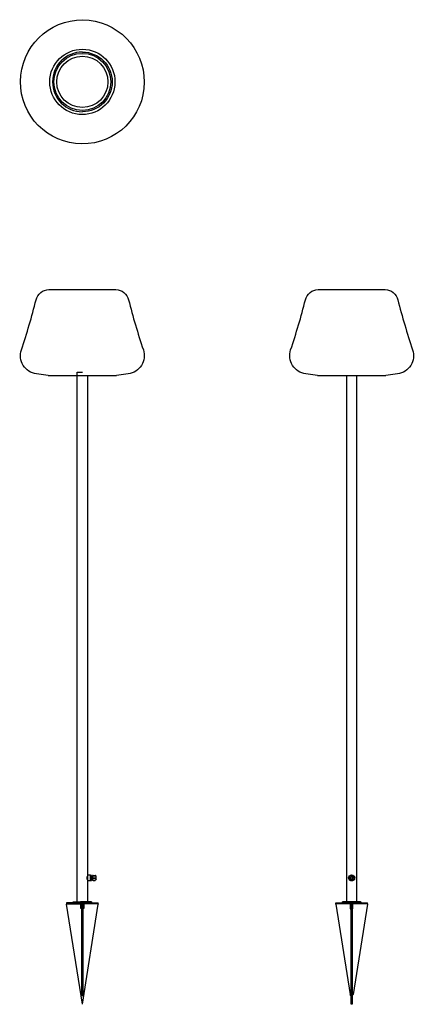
# Model space of a CAD drawing. Extents: x -2 to 1155, y 0 to 2882.
import ezdxf

# ---------------------------------------------------------------- set-up
doc = ezdxf.new("R2010")
doc.units = 0
doc.header["$MEASUREMENT"] = 0
doc.layers.add('MAKE2D$VISIBILE$CURVE', color=7, linetype='CONTINUOUS')

msp = doc.modelspace()

# ---------------------------------------------------------------- linework, layer by layer
at = {"layer": 'MAKE2D$VISIBILE$CURVE', "color": 7}
for p, q in [((83.4, 2092), (279.5, 2092)), ((279.5, 2092), (279.5, 2092)), ((872.8, 2092), (970.3, 2092)), ((970.3, 2092), (1069, 2092)), ((81.5, 1840.5), (46.8, 1845.5)), ((166.5, 300), (166.5, 1850)), ((166.5, 1850), (181.5, 1850)), ((316.1, 1845.5), (281.5, 1840.5)), ((870.9, 1840.5), (836.3, 1845.5)), ((1105.6, 1845.5), (1070.9, 1840.5)), ((81.5, 1840.5), (166.5, 1840.5)), ((166.5, 1840.5), (196.5, 1840.5)), ((196.5, 1840.5), (281.5, 1840.5)), ((196.5, 1840.5), (196.5, 379)), ((281.5, 1840.5), (281.5, 1840.5)), ((870.9, 1840.5), (955.9, 1840.5)), ((955.9, 1840.5), (970.3, 1840.5)), ((955.9, 1840.5), (955.9, 300)), ((970.3, 1840.5), (985.9, 1840.5)), ((985.9, 1840.5), (1070.9, 1840.5)), ((985.9, 300), (985.9, 1840.5)), ((196.4, 375.3), (196.3, 375)), ((196.4, 375.3), (196.5, 375.5)), ((196.5, 379), (196.5, 375.5)), ((196.5, 379), (205.5, 379)), ((196.5, 375.5), (196.5, 369.7)), ((205.5, 369.7), (205.5, 379)), ((206, 376.8), (206, 377.1)), ((206, 376.1), (206, 376.8)), ((208.3, 376.8), (206, 376.8)), ((206, 370.3), (206, 376.1)), ((206, 376.1), (208.3, 376.1)), ((208.5, 376.9), (208.3, 376.8)), ((208.3, 376.8), (208.3, 376.1)), ((208.3, 376.1), (208.5, 374.6)), ((208.5, 377), (208.5, 376.9)), ((208.5, 376.2), (208.5, 376.9)), ((208.5, 374.6), (208.5, 376.2)), ((208.5, 376.2), (211.5, 376.2)), ((211.5, 377), (211.5, 376.2)), ((213.5, 377), (211.5, 377)), ((211.5, 376.2), (211.5, 363.7)), ((213.5, 377), (213.5, 377.1)), ((213.5, 377.1), (218.9, 377.1)), ((213.5, 376.1), (213.5, 376.8)), ((213.5, 376.8), (218.9, 376.8)), ((213.5, 376.1), (218.9, 376.1)), ((218.9, 377.1), (218.9, 377)), ((220, 377), (218.9, 377)), ((218.9, 376.8), (218.9, 376.1)), ((222, 365), (222, 375)), ((966.2, 376.1), (964.7, 373.2)), ((970.6, 377), (967.4, 376.8)), ((973.9, 377.1), (970.6, 377)), ((976.8, 373.7), (975.1, 376.5)), ((195.4, 370), (195.6, 367.8)), ((195.6, 372.1), (195.5, 371)), ((195.6, 367.8), (195.5, 368.9)), ((195.7, 373), (195.6, 372.1)), ((195.6, 367.8), (195.9, 366.1)), ((195.7, 366.9), (195.6, 367.8)), ((195.9, 373.8), (195.7, 373)), ((195.9, 366.1), (195.7, 366.9)), ((195.9, 366.1), (196.3, 364.9)), ((196.1, 365.4), (195.9, 366.1)), ((196.3, 364.9), (196.4, 364.6)), ((196.4, 364.6), (196.3, 364.9)), ((196.4, 364.6), (196.5, 364.5)), ((196.5, 369.7), (196.5, 364.5)), ((196.5, 364.5), (196.5, 361)), ((196.5, 361), (196.5, 300)), ((205.5, 361), (196.5, 361)), ((205.5, 361), (205.5, 369.7)), ((206, 369), (206, 370.3)), ((208.3, 370.3), (206, 370.3)), ((206, 363.5), (206, 369)), ((206, 369), (208.3, 369)), ((206, 362.8), (206, 363.5)), ((208.3, 363.5), (206, 363.5)), ((206, 362.8), (208.3, 362.8)), ((208.5, 371.8), (208.3, 370.3)), ((208.3, 370.3), (208.3, 369.6)), ((208.3, 369.6), (208.3, 369)), ((208.3, 369), (208.5, 367.5)), ((208.5, 364.9), (208.3, 363.5)), ((208.3, 363.5), (208.3, 362.8)), ((208.3, 362.8), (208.5, 362.9)), ((208.5, 374.6), (208.5, 371.8)), ((208.5, 369.7), (208.5, 371.8)), ((208.5, 367.5), (208.5, 369.7)), ((208.5, 367.5), (208.5, 364.9)), ((208.5, 363.7), (208.5, 364.9)), ((211.5, 363.7), (208.5, 363.7)), ((208.5, 362.9), (208.5, 363.7)), ((211.5, 363.7), (211.5, 363)), ((213.5, 363), (211.5, 363)), ((211.5, 363), (213.5, 363)), ((213.5, 370.3), (218.9, 370.3)), ((213.5, 369), (213.5, 370.3)), ((213.5, 369), (218.9, 369)), ((213.5, 363), (213.5, 363.5)), ((213.5, 363.5), (218.9, 363.5)), ((213.5, 362.8), (213.5, 363)), ((213.5, 362.8), (218.9, 362.8)), ((218.9, 370.3), (218.9, 369)), ((218.9, 363.5), (218.9, 363)), ((218.9, 363), (218.9, 362.8)), ((220, 363), (218.9, 363)), ((964.7, 373.2), (963.2, 370.3)), ((963.3, 369), (965, 366.2)), ((965, 366.2), (966.7, 363.5)), ((967.9, 362.8), (971.2, 363)), ((971.2, 363), (974.5, 363.1)), ((975.6, 363.8), (977.1, 366.7)), ((978.6, 370.9), (976.8, 373.7)), ((977.1, 366.7), (978.6, 369.6)), ((155, 297), (135, 297)), ((135, 297), (135, 294)), ((135, 294), (165, 294)), ((135, 293.7), (135, 294)), ((135, 293.7), (135.3, 293)), ((181.5, 0), (135.3, 293)), ((155, 300), (166.5, 300)), ((155, 297), (155, 300)), ((165, 297), (155, 297)), ((180.2, 297), (165, 297)), ((165, 294), (180.2, 294)), ((166.5, 300), (176.3, 300)), ((196.5, 300), (176.3, 300)), ((177.5, 294), (177.5, 293)), ((177.5, 290.4), (177.5, 293)), ((180, 290.4), (177.5, 290.4)), ((178.2, 290), (177.5, 290.4)), ((177.5, 280), (177.5, 290.4)), ((178.2, 290), (180, 290)), ((180.1, 294), (180, 293)), ((180, 290), (180, 293)), ((183, 293), (180, 293)), ((180, 80.6), (180, 290)), ((180.2, 297), (184, 297)), ((183.3, 293.7), (181.1, 295.8)), ((181.5, 0), (227.7, 293)), ((183, 293), (183, 290)), ((183, 290.4), (185.5, 290.4)), ((183, 290), (183, 80.6)), ((184.8, 290), (183, 290)), ((184, 297), (198, 297)), ((198, 294), (184, 294)), ((185.5, 290.4), (184.8, 290)), ((185.5, 297), (185.5, 297)), ((185.5, 293), (185.5, 294)), ((185.5, 293), (185.5, 290.4)), ((185.5, 290.4), (185.5, 280)), ((208, 300), (196.5, 300)), ((198, 297), (208, 297)), ((228, 294), (198, 294)), ((208, 300), (208, 297)), ((208, 297), (228, 297)), ((227.8, 294), (227.7, 293)), ((227.7, 293), (228, 293.7)), ((228, 294), (228, 297)), ((228, 294), (228, 294)), ((228, 293.7), (228, 294)), ((924.4, 294), (924.4, 297)), ((924.4, 297), (944.4, 297)), ((954.4, 294), (924.4, 294)), ((924.4, 293.7), (924.4, 294)), ((924.7, 293), (924.4, 293.7)), ((924.7, 293), (966.1, 29.1)), ((955.9, 300), (944.4, 300)), ((944.4, 297), (944.4, 300)), ((944.4, 297), (954.4, 297)), ((954.4, 297), (969.6, 297)), ((969.6, 294), (954.4, 294)), ((985.9, 300), (955.9, 300)), ((967, 294), (967, 293)), ((967, 293), (967, 290.3)), ((967, 290.4), (969.4, 290.4)), ((967, 290.3), (967, 279.9)), ((967.6, 290), (967, 290.3)), ((969.4, 290), (967.6, 290)), ((969.5, 294), (969.4, 293)), ((969.4, 290), (969.4, 293)), ((972.4, 293), (969.4, 293)), ((969.4, 279.9), (969.4, 290)), ((969.6, 294), (969.6, 297)), ((969.6, 297), (973.4, 297)), ((972.7, 293.7), (970.6, 295.8)), ((972.4, 293), (972.4, 290)), ((972.4, 290.4), (974.8, 290.4)), ((972.4, 290), (972.4, 279.9)), ((974.2, 290), (972.4, 290)), ((973.4, 297), (987.5, 297)), ((987.5, 294), (973.4, 294)), ((974.8, 290.3), (974.2, 290)), ((974.8, 290.3), (974.8, 293)), ((974.8, 279.9), (974.8, 290.3)), ((1017.1, 293), (975.8, 29.1)), ((996.9, 300), (985.9, 300)), ((987.5, 297), (997.4, 297)), ((1017.4, 294), (987.5, 294)), ((996.9, 300), (997.4, 300)), ((997.4, 300), (997.4, 297)), ((997.4, 297), (1017.5, 297)), ((1017.1, 293), (1017.2, 294)), ((1017.4, 293.7), (1017.1, 293)), ((1017.4, 294), (1017.4, 293.7)), ((1017.5, 294), (1017.4, 294)), ((1017.5, 294), (1017.5, 297)), ((179.9, 280), (177.5, 280)), ((179.9, 81), (179.9, 280)), ((183.1, 280), (183.1, 81)), ((185.5, 280), (183.1, 280)), ((967, 279.9), (969.4, 279.9)), ((969.4, 80.9), (969.4, 279.9)), ((972.4, 279.9), (972.4, 80.9)), ((972.4, 279.9), (974.8, 279.9)), ((180, 29.1), (180, 80.6)), ((183, 80.6), (183, 29.1)), ((969.3, 80.7), (969.3, 25.6)), ((969.4, 0), (969.4, 80.9)), ((972.4, 80.9), (972.4, 0)), ((972.5, 25.6), (972.5, 80.7)), ((180, 29), (180, 29.1)), ((180, 25.5), (180, 29)), ((183, 29), (183, 29.1)), ((183, 25.5), (183, 29)), ((969, 25.5), (966.1, 29)), ((975.7, 29), (972.9, 25.5)), ((180, 25.4), (180, 25.5)), ((180, 25.5), (183, 25.5)), ((183, 25.4), (183, 25.5)), ((972.4, 0), (969.4, 0))]:
    msp.add_line(p, q, dxfattribs=at)
at = {"layer": 'MAKE2D$VISIBILE$CURVE', "color": 7, "extrusion": (0, 0, -1)}
for centre, radius, start, end in [((-181.5, 2700), 181.5, 0.3752, 180.3752), ((-181.5, 2700), 95.6, 0.3752, 180.3752), ((-181.5, 2700), 83.5, 270, 90), ((-181.5, 2700), 75, 270, 90), ((-181.5, 2700), 87.5, 90, 270), ((-181.5, 2700), 83.5, 90, 270), ((-181.5, 2700), 75, 90, 270), ((-181.5, 2700), 181.5, 180.3752, 0.3752), ((-181.5, 2700), 95.6, 180.3752, 0.3752), ((-84, 2053), 39, 13.4727, 89.1629), ((-279, 2053), 39, 90.8371, 166.5273), ((-873.4, 2053), 39, 13.4727, 89.1629), ((-1068.4, 2053), 39, 90.8371, 166.5273), ((-54, 1899), 54, 277.6061, 18.0888), ((-309, 1899), 54, 161.9112, 262.3939), ((-843.4, 1899), 54, 277.6061, 18.0888), ((-1098.4, 1899), 54, 161.9112, 262.3939), ((-211.5, 369.7), 16.1, 0.7443, 20.3836), ((-970.9, 370), 9, 358.5093, 178.5093), ((-970.9, 370), 7, 267.6915, 87.6915), ((-970.9, 370), 7, 87.6915, 267.6915), ((-220, 365), 2, 180.0647, 269.9353), ((-220, 365), 2, 180.1439, 270.0232), ((-970.9, 370), 9, 178.5093, 358.5093), ((-970.9, 370), 3.25, 357.6915, 177.6915), ((-970.9, 370), 3.28, 267.6915, 87.6915), ((-184, 293), 1, 0, 45), ((-184, 293), 1, 45, 90), ((-973.4, 293), 1, 0, 45), ((-973.4, 293), 1, 45, 90), ((-180.9, 81), 1, 334.1581, 0), ((-182.1, 81), 1, 180, 205.8419), ((-966.3, 29.2), 0.2, 321.1368, 351.0931), ((-975.6, 29.2), 0.2, 188.9069, 218.8632), ((-969.1, 25.6), 0.2, 180, 321.1368), ((-972.7, 25.6), 0.2, 218.8632, 360), ((-972.7, 25.6), 0.2, 243, 333)]:
    msp.add_arc(centre, radius, start, end, dxfattribs=at)
at = {"layer": 'MAKE2D$VISIBILE$CURVE', "color": 7}
for centre, radius, start, end in [((181.5, 2700), 87.5, 90, 270), ((-1887.9, 2556.1), 1996, 341.2881, 345.6706), ((2250.8, 2556.1), 1996, 194.3294, 198.7119), ((-1098.4, 2556.1), 1996, 341.2881, 345.6706), ((3040.2, 2556.1), 1996, 194.3294, 198.7119), ((220, 375), 2, 0.0233, 90.0232), ((970.9, 370), 7.72, 117.2813, 127.3357), ((970.9, 370), 7.72, 57.2813, 67.3357), ((970.9, 370), 7.72, 177.2813, 187.3357), ((970.9, 370), 7.72, 237.2813, 247.3357), ((970.9, 370), 3.25, 182.3085, 2.3085), ((970.9, 370), 3.28, 272.3085, 92.3085), ((970.9, 370), 7.72, 297.2813, 307.3357), ((970.9, 370), 7.72, 357.2813, 7.3357), ((184, 293), 4.01, 135.025, 161.7899), ((184, 293), 4, 90, 135), ((973.4, 293), 4.01, 135.025, 161.7899), ((973.4, 293), 4, 90, 135), ((969.5, 80.7), 0.2, 119.9997, 180), ((972.3, 80.7), 0.2, 0, 59.9994)]:
    msp.add_arc(centre, radius, start, end, dxfattribs=at)

doc.saveas('drawing.dxf')
